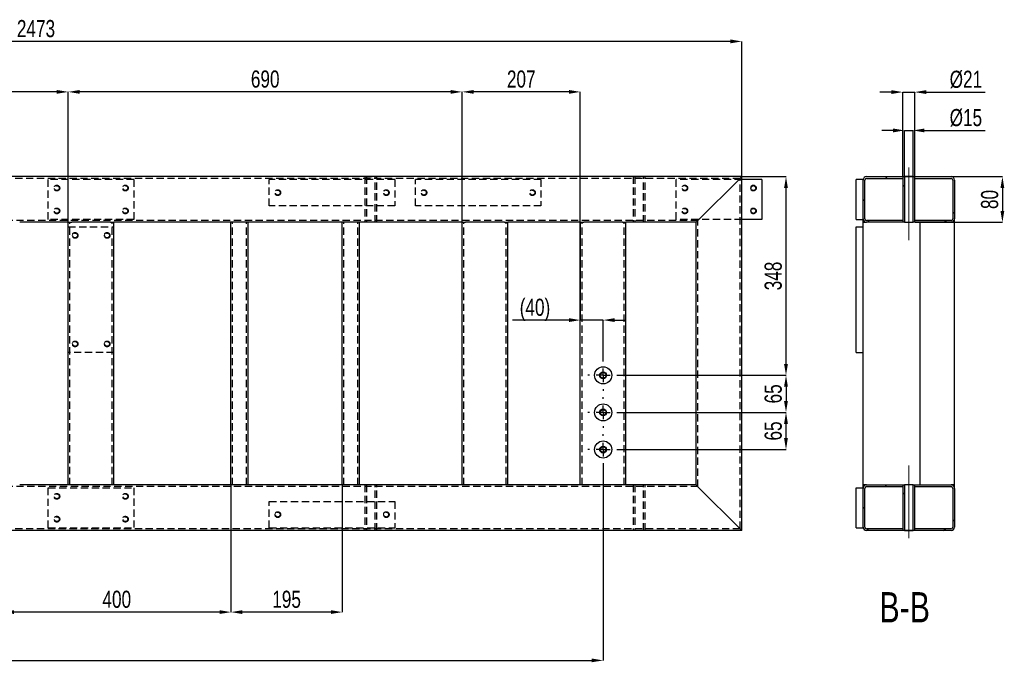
# Model space of a CAD drawing. Header units: millimetres. Extents: x 5 to 589, y 5 to 415.
# Tile 4 of 10: x 184 to 356, y 134 to 247. Entities that reach past the tile are written whole.
import ezdxf

# ---------------------------------------------------------------- set-up
doc = ezdxf.new("R2010")
doc.units = ezdxf.units.MM
doc.header["$PDSIZE"] = -1
doc.linetypes.add('CENTERX2', pattern=[20.32, 12.7, -2.54, 2.54, -2.54])
doc.linetypes.add('HIDDEN', pattern=[1.905, 1.27, -0.635])
for name, color, linetype in [('COTES', 1, 'Continuous'), ('NOTES', 6, 'Continuous'), ('TRAIT-FINS', 9, 'Continuous'), ('TRAIT-MIXTES', 3, 'CENTERX2'), ('TRAIT-TIRET', 2, 'HIDDEN')]:
    doc.layers.add(name, color=color, linetype=linetype)
doc.layers.add('TRAIT-FORT', color=4, linetype='Continuous', lineweight=25)
doc.styles.add('SLDTEXTSTYLE0', font='TXT', dxfattribs={"width": 0.75})
doc.dimstyles.new('SLDDIMSTYLE0', dxfattribs={"dimtxt": 3, "dimasz": 2, "dimexe": 0, "dimexo": 0.0625, "dimgap": 0.75, "dimtad": 1, "dimdec": 0, "dimlfac": 10, "dimrnd": 1e-09, "dimzin": 12, "dimdsep": 46, "dimtxsty": 'SLDTEXTSTYLE0', "dimsah": 1, "dimcen": 0.09, "dimadec": 0, "dimazin": 3, "dimtfac": 1, "dimtdec": 0, "dimtofl": 0, "dimtmove": 0, "dimatfit": 3, "dimfxl": 1, "dimfrac": 2, "dimtolj": 1, "dimtzin": 12, "dimarcsym": 0})
doc.dimstyles.new('SLDDIMSTYLE1', dxfattribs={"dimtxt": 3, "dimasz": 2, "dimexe": 0, "dimexo": 0.0625, "dimgap": 0.75, "dimtad": 1, "dimdec": 0, "dimlfac": 10, "dimrnd": 1e-09, "dimzin": 12, "dimdsep": 46, "dimtxsty": 'SLDTEXTSTYLE0', "dimsah": 1, "dimcen": 0.09, "dimadec": 0, "dimazin": 3, "dimtfac": 1, "dimtdec": 0, "dimtmove": 0, "dimatfit": 0, "dimfxl": 1, "dimfrac": 2, "dimtolj": 1, "dimtzin": 12, "dimarcsym": 0})
pattern_1 = [(45, (0, 0), (-13.4704, 13.4704), []), (45, (4.49, 2e-323), (-13.4704, 13.4704), []), (45, (8.98, 4e-323), (-13.4704, 13.4704), []), (45, (13.47, 6e-323), (-13.4704, 13.4704), [])]

# ---------------------------------------------------------------- blocks, each defined once
blk = doc.blocks.new('_D')
at = {"layer": 'COTES', "color": 0, "lineweight": -2, "transparency": 16777216}
for p, q in [((285.97, 168.47), (285.97, 134.29)), ((66.97, 149.53), (66.97, 134.29)), ((68.97, 134.29), (283.97, 134.29))]:
    blk.add_line(p, q, dxfattribs=at)
at = {"layer": 'COTES', "color": 0, "transparency": 16777216}
for points in [[(68.97, 134.62), (68.97, 133.96), (66.97, 134.29)], [(283.97, 134.62), (283.97, 133.96), (285.97, 134.29)]]:
    blk.add_solid(points, dxfattribs=at)
at = {"layer": 'Defpoints', "color": 0, "transparency": 16777216}
for p in [(285.97, 168.53), (66.97, 149.59), (285.97, 134.29)]:
    blk.add_point(p, dxfattribs=at)
at = {"layer": 'COTES', "color": 0, "transparency": 16777216, "insert": (176.47, 138.04), "char_height": 3, "attachment_point": 2, "style": 'SLDTEXTSTYLE0'}
blk.add_mtext('\\A1;2190', dxfattribs=at)
blk = doc.blocks.new('_D_5')
at = {"layer": 'COTES', "color": 0, "lineweight": -2, "transparency": 16777216}
for p, q in [((288.73, 184.23), (318, 184.23)), ((318, 182.23), (318, 179.73)), ((288.73, 177.73), (318, 177.73))]:
    blk.add_line(p, q, dxfattribs=at)
at = {"layer": 'COTES', "color": 0, "transparency": 16777216}
for points in [[(317.66, 182.23), (318.33, 182.23), (318, 184.23)], [(317.66, 179.73), (318.33, 179.73), (318, 177.73)]]:
    blk.add_solid(points, dxfattribs=at)
at = {"layer": 'Defpoints', "color": 0, "transparency": 16777216}
for p in [(288.67, 184.23), (288.67, 177.73), (318, 177.73)]:
    blk.add_point(p, dxfattribs=at)
at = {"layer": 'COTES', "color": 0, "transparency": 16777216, "insert": (314.25, 180.98), "char_height": 3, "attachment_point": 2, "rotation": 90, "style": 'SLDTEXTSTYLE0'}
blk.add_mtext('\\A1;65', dxfattribs=at)
blk = doc.blocks.new('_D_6')
at = {"layer": 'COTES', "color": 0, "lineweight": -2, "transparency": 16777216}
for p, q in [((288.73, 177.73), (318, 177.73)), ((318, 173.23), (318, 175.73)), ((288.73, 171.23), (318, 171.23))]:
    blk.add_line(p, q, dxfattribs=at)
at = {"layer": 'COTES', "color": 0, "transparency": 16777216}
for points in [[(317.66, 175.73), (318.33, 175.73), (318, 177.73)], [(317.66, 173.23), (318.33, 173.23), (318, 171.23)]]:
    blk.add_solid(points, dxfattribs=at)
at = {"layer": 'Defpoints', "color": 0, "transparency": 16777216}
for p in [(288.67, 177.73), (318, 177.73), (288.67, 171.23)]:
    blk.add_point(p, dxfattribs=at)
at = {"layer": 'COTES', "color": 0, "transparency": 16777216, "insert": (314.25, 174.48), "char_height": 3, "attachment_point": 2, "rotation": 90, "style": 'SLDTEXTSTYLE0'}
blk.add_mtext('\\A1;65', dxfattribs=at)
blk = doc.blocks.new('_D_7')
at = {"layer": 'COTES', "color": 0, "lineweight": -2, "transparency": 16777216}
for p, q in [((310.33, 219.03), (318, 219.03)), ((318, 186.23), (318, 217.03)), ((288.73, 184.23), (318, 184.23))]:
    blk.add_line(p, q, dxfattribs=at)
at = {"layer": 'COTES', "color": 0, "transparency": 16777216}
for points in [[(317.66, 217.03), (318.33, 217.03), (318, 219.03)], [(317.66, 186.23), (318.33, 186.23), (318, 184.23)]]:
    blk.add_solid(points, dxfattribs=at)
at = {"layer": 'Defpoints', "color": 0, "transparency": 16777216}
for p in [(310.27, 219.03), (318, 219.03), (288.67, 184.23)]:
    blk.add_point(p, dxfattribs=at)
at = {"layer": 'COTES', "color": 0, "transparency": 16777216, "insert": (314.25, 201.63), "char_height": 3, "attachment_point": 2, "rotation": 90, "style": 'SLDTEXTSTYLE0'}
blk.add_mtext('\\A1;348', dxfattribs=at)
blk = doc.blocks.new('_D_10')
at = {"layer": 'COTES', "color": 0, "lineweight": -2, "transparency": 16777216}
for p, q in [((160.27, 211.1), (160.27, 233.88)), ((190.27, 233.88), (162.27, 233.88)), ((192.27, 211.1), (192.27, 233.88))]:
    blk.add_line(p, q, dxfattribs=at)
at = {"layer": 'COTES', "color": 0, "transparency": 16777216}
for points in [[(162.27, 234.21), (162.27, 233.55), (160.27, 233.88)], [(190.27, 234.21), (190.27, 233.55), (192.27, 233.88)]]:
    blk.add_solid(points, dxfattribs=at)
at = {"layer": 'Defpoints', "color": 0, "transparency": 16777216}
for p in [(160.27, 233.88), (160.27, 211.03), (192.27, 211.03)]:
    blk.add_point(p, dxfattribs=at)
at = {"layer": 'COTES', "color": 0, "transparency": 16777216, "insert": (176.27, 237.63), "char_height": 3, "attachment_point": 2, "style": 'SLDTEXTSTYLE0'}
blk.add_mtext('\\A1;320', dxfattribs=at)
blk = doc.blocks.new('_D_11')
at = {"layer": 'COTES', "color": 0, "lineweight": -2, "transparency": 16777216}
for p, q in [((192.27, 211.1), (192.27, 233.88)), ((259.27, 233.88), (194.27, 233.88)), ((261.27, 211.1), (261.27, 233.88))]:
    blk.add_line(p, q, dxfattribs=at)
at = {"layer": 'COTES', "color": 0, "transparency": 16777216}
for points in [[(194.27, 234.21), (194.27, 233.55), (192.27, 233.88)], [(259.27, 234.21), (259.27, 233.55), (261.27, 233.88)]]:
    blk.add_solid(points, dxfattribs=at)
at = {"layer": 'Defpoints', "color": 0, "transparency": 16777216}
for p in [(192.27, 233.88), (192.27, 211.03), (261.27, 211.03)]:
    blk.add_point(p, dxfattribs=at)
at = {"layer": 'COTES', "color": 0, "transparency": 16777216, "insert": (226.77, 237.63), "char_height": 3, "attachment_point": 2, "style": 'SLDTEXTSTYLE0'}
blk.add_mtext('\\A1;690', dxfattribs=at)
blk = doc.blocks.new('_D_12')
at = {"layer": 'COTES', "color": 0, "lineweight": -2, "transparency": 16777216}
for p, q in [((261.27, 211.1), (261.27, 233.88)), ((279.97, 233.88), (263.27, 233.88)), ((281.97, 211.1), (281.97, 233.88))]:
    blk.add_line(p, q, dxfattribs=at)
at = {"layer": 'COTES', "color": 0, "transparency": 16777216}
for points in [[(263.27, 234.21), (263.27, 233.55), (261.27, 233.88)], [(279.97, 234.21), (279.97, 233.55), (281.97, 233.88)]]:
    blk.add_solid(points, dxfattribs=at)
at = {"layer": 'Defpoints', "color": 0, "transparency": 16777216}
for p in [(261.27, 233.88), (261.27, 211.03), (281.97, 211.03)]:
    blk.add_point(p, dxfattribs=at)
at = {"layer": 'COTES', "color": 0, "transparency": 16777216, "insert": (271.62, 237.63), "char_height": 3, "attachment_point": 2, "style": 'SLDTEXTSTYLE0'}
blk.add_mtext('\\A1;207', dxfattribs=at)
blk = doc.blocks.new('_D_13')
at = {"layer": 'COTES', "color": 0, "lineweight": -2, "transparency": 16777216}
for p, q in [((62.97, 219.1), (62.97, 242.72)), ((308.27, 242.72), (64.97, 242.72)), ((310.27, 219.1), (310.27, 242.72))]:
    blk.add_line(p, q, dxfattribs=at)
at = {"layer": 'COTES', "color": 0, "transparency": 16777216}
for points in [[(64.97, 243.06), (64.97, 242.39), (62.97, 242.72)], [(308.27, 243.06), (308.27, 242.39), (310.27, 242.72)]]:
    blk.add_solid(points, dxfattribs=at)
at = {"layer": 'Defpoints', "color": 0, "transparency": 16777216}
for p in [(62.97, 242.72), (62.97, 219.03), (310.27, 219.03)]:
    blk.add_point(p, dxfattribs=at)
at = {"layer": 'COTES', "color": 0, "transparency": 16777216, "insert": (186.62, 246.47), "char_height": 3, "attachment_point": 2, "style": 'SLDTEXTSTYLE0'}
blk.add_mtext('\\A1;2473', dxfattribs=at)
blk = doc.blocks.new('_D_18')
at = {"layer": 'COTES', "color": 0, "lineweight": -2, "transparency": 16777216}
for p, q in [((180.77, 164.97), (180.77, 142.75)), ((220.77, 164.97), (220.77, 142.75)), ((218.77, 142.75), (182.77, 142.75))]:
    blk.add_line(p, q, dxfattribs=at)
at = {"layer": 'COTES', "color": 0, "transparency": 16777216}
for points in [[(182.77, 143.08), (182.77, 142.42), (180.77, 142.75)], [(218.77, 143.08), (218.77, 142.42), (220.77, 142.75)]]:
    blk.add_solid(points, dxfattribs=at)
at = {"layer": 'Defpoints', "color": 0, "transparency": 16777216}
for p in [(180.77, 165.03), (220.77, 165.03), (180.77, 142.75)]:
    blk.add_point(p, dxfattribs=at)
at = {"layer": 'COTES', "color": 0, "transparency": 16777216, "insert": (200.77, 146.5), "char_height": 3, "attachment_point": 2, "style": 'SLDTEXTSTYLE0'}
blk.add_mtext('\\A1;400', dxfattribs=at)
blk = doc.blocks.new('_D_19')
at = {"layer": 'COTES', "color": 0, "lineweight": -2, "transparency": 16777216}
for p, q in [((220.77, 164.97), (220.77, 142.75)), ((240.27, 164.97), (240.27, 142.75)), ((238.27, 142.75), (222.77, 142.75))]:
    blk.add_line(p, q, dxfattribs=at)
at = {"layer": 'COTES', "color": 0, "transparency": 16777216}
for points in [[(222.77, 143.08), (222.77, 142.42), (220.77, 142.75)], [(238.27, 143.08), (238.27, 142.42), (240.27, 142.75)]]:
    blk.add_solid(points, dxfattribs=at)
at = {"layer": 'Defpoints', "color": 0, "transparency": 16777216}
for p in [(220.77, 165.03), (240.27, 165.03), (220.77, 142.75)]:
    blk.add_point(p, dxfattribs=at)
at = {"layer": 'COTES', "color": 0, "transparency": 16777216, "insert": (230.52, 146.5), "char_height": 3, "attachment_point": 2, "style": 'SLDTEXTSTYLE0'}
blk.add_mtext('\\A1;195', dxfattribs=at)
blk = doc.blocks.new('_D_21')
at = {"layer": 'COTES', "color": 0, "lineweight": -2, "transparency": 16777216}
for p, q in [((281.97, 210.97), (281.97, 193.9)), ((279.97, 193.9), (270.09, 193.9)), ((285.97, 193.9), (281.97, 193.9)), ((285.97, 187), (285.97, 193.9)), ((287.97, 193.9), (289.97, 193.9))]:
    blk.add_line(p, q, dxfattribs=at)
at = {"layer": 'COTES', "color": 0, "transparency": 16777216}
for points in [[(279.97, 194.24), (279.97, 193.57), (281.97, 193.9)], [(287.97, 194.24), (287.97, 193.57), (285.97, 193.9)]]:
    blk.add_solid(points, dxfattribs=at)
at = {"layer": 'Defpoints', "color": 0, "transparency": 16777216}
for p in [(281.97, 211.03), (285.97, 193.9), (285.97, 186.93)]:
    blk.add_point(p, dxfattribs=at)
at = {"layer": 'COTES', "color": 0, "transparency": 16777216, "insert": (274.03, 197.65), "char_height": 3, "attachment_point": 2, "style": 'SLDTEXTSTYLE0'}
blk.add_mtext('\\A1;(40)', dxfattribs=at)
blk = doc.blocks.new('SW_CENTERMARKSYMBOL_3')
at = {"layer": 'TRAIT-MIXTES', "color": 0}
for p, q in [((0, 2.4), (0, 2.7)), ((-2.4, 0), (-2.7, 0)), ((0, 0), (-1.2, 0)), ((0, 0), (0, 1.2)), ((0, 0), (0, -1.2)), ((0, 0), (1.2, 0)), ((2.4, 0), (2.7, 0)), ((0, -2.4), (0, -2.7))]:
    blk.add_line(p, q, dxfattribs=at)
blk = doc.blocks.new('SW_CENTERMARKSYMBOL_4')
at = {"layer": 'TRAIT-MIXTES', "color": 0}
for p, q in [((0, 2.4), (0, 2.7)), ((-2.4, 0), (-2.7, 0)), ((0, 0), (-1.2, 0)), ((0, 0), (0, 1.2)), ((0, 0), (0, -1.2)), ((0, 0), (1.2, 0)), ((2.4, 0), (2.7, 0)), ((0, -2.4), (0, -2.7))]:
    blk.add_line(p, q, dxfattribs=at)
blk = doc.blocks.new('SW_CENTERMARKSYMBOL_5')
at = {"layer": 'TRAIT-MIXTES', "color": 0}
for p, q in [((0, 2.4), (0, 2.7)), ((-2.4, 0), (-2.7, 0)), ((0, 0), (-1.2, 0)), ((0, 0), (0, 1.2)), ((0, 0), (0, -1.2)), ((0, 0), (1.2, 0)), ((2.4, 0), (2.7, 0)), ((0, -2.4), (0, -2.7))]:
    blk.add_line(p, q, dxfattribs=at)
blk = doc.blocks.new('_D_72')
at = {"layer": 'COTES', "color": 0, "lineweight": -2, "transparency": 16777216}
for p, q in [((336.76, 227.13), (334.76, 227.13)), ((338.76, 219.1), (338.76, 227.13)), ((338.76, 227.13), (340.26, 227.13)), ((340.26, 219.1), (340.26, 227.13)), ((342.26, 227.13), (352.89, 227.13))]:
    blk.add_line(p, q, dxfattribs=at)
at = {"layer": 'COTES', "color": 0, "transparency": 16777216}
for points in [[(336.76, 227.46), (336.76, 226.79), (338.76, 227.13)], [(342.26, 227.46), (342.26, 226.79), (340.26, 227.13)]]:
    blk.add_solid(points, dxfattribs=at)
at = {"layer": 'Defpoints', "color": 0, "transparency": 16777216}
for p in [(340.26, 227.13), (338.76, 219.03), (340.26, 219.03)]:
    blk.add_point(p, dxfattribs=at)
at = {"layer": 'COTES', "color": 0, "transparency": 16777216, "insert": (349.51, 230.88), "char_height": 3, "attachment_point": 2, "style": 'SLDTEXTSTYLE0'}
blk.add_mtext('\\A1;%%c15', dxfattribs=at)
blk = doc.blocks.new('_D_73')
at = {"layer": 'COTES', "color": 0, "lineweight": -2, "transparency": 16777216}
for p, q in [((340.63, 219.03), (355.91, 219.03)), ((355.91, 217.03), (355.91, 213.03)), ((340.63, 211.03), (355.91, 211.03))]:
    blk.add_line(p, q, dxfattribs=at)
at = {"layer": 'COTES', "color": 0, "transparency": 16777216}
for points in [[(355.57, 217.03), (356.24, 217.03), (355.91, 219.03)], [(355.57, 213.03), (356.24, 213.03), (355.91, 211.03)]]:
    blk.add_solid(points, dxfattribs=at)
at = {"layer": 'Defpoints', "color": 0, "transparency": 16777216}
for p in [(340.56, 219.03), (340.56, 211.03), (355.91, 211.03)]:
    blk.add_point(p, dxfattribs=at)
at = {"layer": 'COTES', "color": 0, "transparency": 16777216, "insert": (352.16, 215.03), "char_height": 3, "attachment_point": 2, "rotation": 90, "style": 'SLDTEXTSTYLE0'}
blk.add_mtext('\\A1;80', dxfattribs=at)
blk = doc.blocks.new('_D_74')
at = {"layer": 'COTES', "color": 0, "lineweight": -2, "transparency": 16777216}
for p, q in [((336.46, 233.84), (334.46, 233.84)), ((338.46, 219.1), (338.46, 233.84)), ((338.46, 233.84), (340.56, 233.84)), ((340.56, 219.1), (340.56, 233.84)), ((342.56, 233.84), (352.89, 233.84))]:
    blk.add_line(p, q, dxfattribs=at)
at = {"layer": 'COTES', "color": 0, "transparency": 16777216}
for points in [[(336.46, 234.18), (336.46, 233.51), (338.46, 233.84)], [(342.56, 234.18), (342.56, 233.51), (340.56, 233.84)]]:
    blk.add_solid(points, dxfattribs=at)
at = {"layer": 'Defpoints', "color": 0, "transparency": 16777216}
for p in [(338.46, 233.84), (338.46, 219.03), (340.56, 219.03)]:
    blk.add_point(p, dxfattribs=at)
at = {"layer": 'COTES', "color": 0, "transparency": 16777216, "insert": (349.51, 237.59), "char_height": 3, "attachment_point": 2, "style": 'SLDTEXTSTYLE0'}
blk.add_mtext('\\A1;%%c21', dxfattribs=at)

msp = doc.modelspace()

# ---------------------------------------------------------------- hatches: boundary and pattern name
at = {"layer": 'TRAIT-FINS'}
h = msp.add_hatch(dxfattribs=at)
h.set_pattern_fill('DIN 201 ACIER ET FONTE', color=256, style=0, pattern_type=2)
h.set_pattern_definition(pattern_1)
edge = h.paths.add_edge_path(flags=0)
edge.add_line((331.81, 211.63), (331.81, 218.43))
edge.add_arc((332.11, 218.43), 0.3, 90, 180, ccw=False)
edge.add_line((332.11, 218.73), (338.46, 218.73))
edge.add_line((338.46, 218.73), (338.46, 219.03))
edge.add_line((338.46, 219.03), (332.11, 219.03))
edge.add_arc((332.11, 218.43), 0.6, 90, 180)
edge.add_line((331.51, 218.43), (331.51, 211.63))
edge.add_arc((332.11, 211.63), 0.6, 180, 270)
edge.add_line((332.11, 211.03), (338.46, 211.03))
edge.add_line((338.46, 211.03), (338.46, 211.33))
edge.add_line((338.46, 211.33), (332.11, 211.33))
edge.add_arc((332.11, 211.63), 0.3, 180, 270, ccw=False)
h = msp.add_hatch(dxfattribs=at)
h.set_pattern_fill('DIN 201 ACIER ET FONTE', color=256, style=0, pattern_type=2)
h.set_pattern_definition(pattern_1)
h.paths.add_polyline_path([(338.76, 211.03), (338.76, 219.03), (338.46, 219.03), (338.46, 211.03)], flags=0)
h = msp.add_hatch(dxfattribs=at)
h.set_pattern_fill('DIN 201 ACIER ET FONTE', color=256, style=0, pattern_type=2)
h.set_pattern_definition(pattern_1)
h.paths.add_polyline_path([(340.26, 219.03), (340.26, 211.03), (340.56, 211.03), (340.56, 219.03)], flags=0)
h = msp.add_hatch(dxfattribs=at)
h.set_pattern_fill('DIN 201 ACIER ET FONTE', color=256, style=0, pattern_type=2)
h.set_pattern_definition(pattern_1)
edge = h.paths.add_edge_path(flags=0)
edge.add_arc((346.91, 211.63), 0.6, 270, 360)
edge.add_line((347.51, 211.63), (347.51, 218.43))
edge.add_arc((346.91, 218.43), 0.6, 0, 90)
edge.add_line((346.91, 219.03), (340.56, 219.03))
edge.add_line((340.56, 219.03), (340.56, 218.73))
edge.add_line((340.56, 218.73), (346.91, 218.73))
edge.add_arc((346.91, 218.43), 0.3, 0, 90, ccw=False)
edge.add_line((347.21, 218.43), (347.21, 211.63))
edge.add_arc((346.91, 211.63), 0.3, 270, 360, ccw=False)
edge.add_line((346.91, 211.33), (340.56, 211.33))
edge.add_line((340.56, 211.33), (340.56, 211.03))
edge.add_line((340.56, 211.03), (346.91, 211.03))
h = msp.add_hatch(dxfattribs=at)
h.set_pattern_fill('DIN 201 ACIER ET FONTE', color=256, style=0, pattern_type=2)
h.set_pattern_definition(pattern_1)
edge = h.paths.add_edge_path(flags=0)
edge.add_line((331.81, 157.63), (331.81, 164.43))
edge.add_arc((332.11, 164.43), 0.3, 90, 180, ccw=False)
edge.add_line((332.11, 164.73), (338.46, 164.73))
edge.add_line((338.46, 164.73), (338.46, 165.03))
edge.add_line((338.46, 165.03), (332.11, 165.03))
edge.add_arc((332.11, 164.43), 0.6, 90, 180)
edge.add_line((331.51, 164.43), (331.51, 157.63))
edge.add_arc((332.11, 157.63), 0.6, 180, 270)
edge.add_line((332.11, 157.03), (338.46, 157.03))
edge.add_line((338.46, 157.03), (338.46, 157.33))
edge.add_line((338.46, 157.33), (332.11, 157.33))
edge.add_arc((332.11, 157.63), 0.3, 180, 270, ccw=False)
h = msp.add_hatch(dxfattribs=at)
h.set_pattern_fill('DIN 201 ACIER ET FONTE', color=256, style=0, pattern_type=2)
h.set_pattern_definition(pattern_1)
h.paths.add_polyline_path([(338.76, 157.04), (338.76, 165.03), (338.46, 165.03), (338.46, 157.04)], flags=0)
h = msp.add_hatch(dxfattribs=at)
h.set_pattern_fill('DIN 201 ACIER ET FONTE', color=256, style=0, pattern_type=2)
h.set_pattern_definition(pattern_1)
h.paths.add_polyline_path([(340.26, 165.03), (340.26, 157.04), (340.56, 157.04), (340.56, 165.03)], flags=0)
h = msp.add_hatch(dxfattribs=at)
h.set_pattern_fill('DIN 201 ACIER ET FONTE', color=256, style=0, pattern_type=2)
h.set_pattern_definition(pattern_1)
edge = h.paths.add_edge_path(flags=0)
edge.add_arc((346.91, 157.63), 0.6, 270, 360)
edge.add_line((347.51, 157.63), (347.51, 164.43))
edge.add_arc((346.91, 164.43), 0.6, 0, 90)
edge.add_line((346.91, 165.03), (340.56, 165.03))
edge.add_line((340.56, 165.03), (340.56, 164.73))
edge.add_line((340.56, 164.73), (346.91, 164.73))
edge.add_arc((346.91, 164.43), 0.3, 0, 90, ccw=False)
edge.add_line((347.21, 164.43), (347.21, 157.63))
edge.add_arc((346.91, 157.63), 0.3, 270, 360, ccw=False)
edge.add_line((346.91, 157.33), (340.56, 157.33))
edge.add_line((340.56, 157.33), (340.56, 157.03))
edge.add_line((340.56, 157.03), (346.91, 157.03))

# ---------------------------------------------------------------- linework, layer by layer
at = {"layer": 'TRAIT-FINS', "lineweight": 18}
for centre in [(193.47, 208.73), (199.07, 208.73), (193.47, 189.73), (199.07, 189.73), (228.97, 159.83), (247.97, 159.83)]:
    msp.add_arc(centre, 0.5, 255, 195, dxfattribs=at)
at = {"layer": 'TRAIT-FORT', "lineweight": 25}
for p, q in [((310.27, 219.03), (62.97, 219.03)), ((302.87, 211.63), (309.67, 218.43)), ((309.67, 218.43), (310.27, 219.03)), ((309.67, 218.43), (310.27, 219.03)), ((310.27, 157.03), (310.27, 219.03)), ((313.77, 218.53), (310.27, 218.53)), ((313.77, 218.53), (313.77, 211.53)), ((331.51, 218.53), (330.31, 218.53)), ((330.31, 211.53), (330.31, 218.53)), ((331.51, 211.63), (331.51, 218.43)), ((331.81, 211.63), (331.81, 218.43)), ((332.11, 219.03), (338.46, 219.03)), ((332.11, 218.73), (338.46, 218.73)), ((338.46, 219.03), (338.46, 211.03)), ((338.46, 219.03), (338.76, 219.03)), ((338.46, 219.03), (338.46, 218.73)), ((338.46, 219.03), (340.56, 219.03)), ((338.76, 219.03), (338.76, 211.03)), ((340.26, 219.03), (338.76, 219.03)), ((340.26, 211.03), (340.26, 219.03)), ((340.26, 219.03), (340.56, 219.03)), ((340.56, 211.03), (340.56, 219.03)), ((340.56, 218.73), (340.56, 219.03)), ((340.56, 219.03), (346.91, 219.03)), ((340.56, 218.73), (346.91, 218.73)), ((347.21, 218.43), (347.21, 211.63)), ((347.51, 218.43), (347.51, 211.63)), ((192.27, 211.03), (183.77, 211.03)), ((192.27, 165.03), (192.27, 211.03)), ((192.27, 211.03), (192.87, 211.03)), ((199.67, 211.03), (192.87, 211.03)), ((199.67, 211.03), (200.27, 211.03)), ((200.27, 165.03), (200.27, 211.03)), ((220.77, 211.03), (200.27, 211.03)), ((220.77, 165.03), (220.77, 211.03)), ((221.37, 211.03), (220.77, 211.03)), ((223.17, 211.03), (221.37, 211.03)), ((223.77, 211.03), (223.17, 211.03)), ((240.27, 211.03), (223.77, 211.03)), ((223.77, 165.03), (223.77, 211.03)), ((240.27, 165.03), (240.27, 211.03)), ((240.87, 211.03), (240.27, 211.03)), ((242.67, 211.03), (240.87, 211.03)), ((243.27, 211.03), (242.67, 211.03)), ((261.27, 211.03), (243.27, 211.03)), ((243.27, 165.03), (243.27, 211.03)), ((261.27, 165.03), (261.27, 211.03)), ((261.27, 211.03), (261.87, 211.03)), ((268.67, 211.03), (261.87, 211.03)), ((268.67, 211.03), (269.27, 211.03)), ((269.27, 165.03), (269.27, 211.03)), ((281.97, 211.03), (269.27, 211.03)), ((281.97, 165.03), (281.97, 211.03)), ((281.97, 211.03), (282.57, 211.03)), ((289.37, 211.03), (282.57, 211.03)), ((289.37, 211.03), (289.97, 211.03)), ((289.97, 165.03), (289.97, 211.03)), ((302.27, 211.03), (289.97, 211.03)), ((302.27, 211.03), (302.87, 211.63)), ((302.27, 211.03), (302.87, 211.63)), ((302.27, 165.03), (302.27, 211.03)), ((313.77, 211.53), (310.27, 211.53)), ((330.31, 211.53), (331.51, 211.53)), ((331.51, 211.03), (331.51, 211.53)), ((331.51, 210.23), (331.51, 211.03)), ((331.51, 211.03), (332.11, 211.03)), ((338.46, 211.33), (332.11, 211.33)), ((338.46, 211.03), (332.11, 211.03)), ((338.46, 211.33), (338.46, 211.03)), ((338.76, 211.03), (338.46, 211.03)), ((338.76, 211.03), (340.26, 211.03)), ((340.56, 211.03), (340.26, 211.03)), ((340.56, 211.03), (340.56, 211.33)), ((346.91, 211.33), (340.56, 211.33)), ((346.91, 211.03), (340.56, 211.03)), ((341.51, 165.03), (341.51, 211.03)), ((347.51, 211.03), (346.91, 211.03)), ((347.51, 211.03), (347.51, 211.63)), ((347.51, 165.03), (347.51, 211.03)), ((330.31, 210.23), (331.51, 210.23)), ((330.31, 188.23), (330.31, 210.23)), ((331.51, 188.23), (331.51, 210.23)), ((330.31, 188.23), (331.51, 188.23)), ((331.51, 165.03), (331.51, 188.23)), ((192.27, 165.03), (183.77, 165.03)), ((192.87, 165.03), (192.27, 165.03)), ((199.67, 165.03), (192.87, 165.03)), ((200.27, 165.03), (199.67, 165.03)), ((220.77, 165.03), (200.27, 165.03)), ((221.37, 165.03), (220.77, 165.03)), ((223.17, 165.03), (221.37, 165.03)), ((223.77, 165.03), (223.17, 165.03)), ((240.27, 165.03), (223.77, 165.03)), ((240.87, 165.03), (240.27, 165.03)), ((242.67, 165.03), (240.87, 165.03)), ((243.27, 165.03), (242.67, 165.03)), ((261.27, 165.03), (243.27, 165.03)), ((261.87, 165.03), (261.27, 165.03)), ((268.67, 165.03), (261.87, 165.03)), ((269.27, 165.03), (268.67, 165.03)), ((281.97, 165.03), (269.27, 165.03)), ((282.57, 165.03), (281.97, 165.03)), ((289.37, 165.03), (282.57, 165.03)), ((289.97, 165.03), (289.37, 165.03)), ((302.27, 165.03), (289.97, 165.03)), ((302.27, 165.03), (302.87, 164.43)), ((302.87, 164.43), (309.67, 157.63)), ((330.31, 157.53), (330.31, 164.53)), ((330.31, 164.53), (331.51, 164.53)), ((332.11, 165.03), (331.51, 165.03)), ((331.51, 164.53), (331.51, 165.03)), ((331.51, 157.63), (331.51, 164.43)), ((331.81, 157.63), (331.81, 164.43)), ((332.11, 165.03), (338.46, 165.03)), ((332.11, 164.73), (338.46, 164.73)), ((338.46, 165.03), (338.46, 157.04)), ((338.46, 165.03), (338.76, 165.03)), ((338.46, 165.03), (338.46, 164.73)), ((338.76, 165.03), (338.76, 157.04)), ((340.26, 165.03), (338.76, 165.03)), ((340.26, 157.04), (340.26, 165.03)), ((340.26, 165.03), (340.56, 165.03)), ((340.56, 157.04), (340.56, 165.03)), ((340.56, 164.73), (340.56, 165.03)), ((340.56, 165.03), (346.91, 165.03)), ((340.56, 164.73), (346.91, 164.73)), ((347.51, 165.03), (346.91, 165.03)), ((347.21, 164.43), (347.21, 157.63)), ((347.51, 164.43), (347.51, 165.03)), ((347.51, 164.43), (347.51, 157.63)), ((310.27, 157.03), (62.97, 157.03)), ((309.67, 157.63), (310.27, 157.03)), ((330.31, 157.53), (331.51, 157.53)), ((338.46, 157.33), (332.11, 157.33)), ((338.46, 157.03), (332.11, 157.03)), ((338.46, 157.33), (338.46, 157.03)), ((338.76, 157.04), (338.46, 157.04)), ((340.56, 157.03), (338.46, 157.03)), ((338.76, 157.04), (340.26, 157.04)), ((340.56, 157.04), (340.26, 157.04)), ((340.56, 157.03), (340.56, 157.33)), ((346.91, 157.33), (340.56, 157.33)), ((346.91, 157.03), (340.56, 157.03))]:
    msp.add_line(p, q, dxfattribs=at)
for centre, radius in [((312.27, 217.03), 0.425), ((312.27, 213.03), 0.425), ((285.97, 184.23), 1.5), ((285.97, 184.23), 0.603), ((285.97, 184.23), 0.51), ((285.97, 177.73), 1.5), ((285.97, 177.73), 0.603), ((285.97, 177.73), 0.51), ((285.97, 171.23), 1.5), ((285.97, 171.23), 0.603), ((285.97, 171.23), 0.51)]:
    msp.add_circle(centre, radius, dxfattribs=at)
for centre, radius, start, end in [((332.11, 218.43), 0.6, 90, 180), ((332.11, 218.43), 0.3, 90, 180), ((346.91, 218.43), 0.6, 0, 90), ((346.91, 218.43), 0.3, 0, 90), ((332.11, 211.63), 0.6, 180, 270), ((332.11, 211.63), 0.3, 180, 270), ((346.91, 211.63), 0.6, 270, 0), ((346.91, 211.63), 0.3, 270, 0), ((332.11, 164.43), 0.6, 90, 180), ((332.11, 164.43), 0.3, 90, 180), ((346.91, 164.43), 0.6, 0, 90), ((346.91, 164.43), 0.3, 0, 90), ((332.11, 157.63), 0.6, 180, 270), ((332.11, 157.63), 0.3, 180, 270), ((346.91, 157.63), 0.3, 270, 0), ((346.91, 157.63), 0.6, 270, 0)]:
    msp.add_arc(centre, radius, start, end, dxfattribs=at)
at = {"layer": 'TRAIT-MIXTES', "lineweight": 18}
for p, q in [((339.51, 220.61), (339.51, 206.7)), ((339.51, 168.43), (339.51, 153.43))]:
    msp.add_line(p, q, dxfattribs=at)
at = {"layer": 'TRAIT-TIRET'}
for p, q in [((309.97, 218.73), (63.27, 218.73)), ((188.77, 211.53), (188.77, 218.53)), ((203.77, 218.53), (188.77, 218.53)), ((203.77, 218.53), (203.77, 211.53)), ((249.47, 218.53), (227.47, 218.53)), ((227.47, 213.93), (227.47, 218.53)), ((244.22, 219.03), (246.32, 219.03)), ((244.22, 219.03), (244.22, 211.03)), ((244.22, 219.03), (244.22, 218.73)), ((244.52, 219.03), (244.52, 211.03)), ((246.02, 211.03), (246.02, 219.03)), ((246.32, 211.03), (246.32, 219.03)), ((246.32, 218.73), (246.32, 219.03)), ((249.47, 218.53), (249.47, 213.93)), ((275.07, 218.53), (253.07, 218.53)), ((253.07, 213.93), (253.07, 218.53)), ((275.07, 218.53), (275.07, 213.93)), ((291.22, 219.03), (293.32, 219.03)), ((291.22, 219.03), (291.22, 211.03)), ((291.22, 219.03), (291.22, 218.73)), ((291.52, 219.03), (291.52, 211.03)), ((293.02, 211.03), (293.02, 219.03)), ((293.32, 211.03), (293.32, 219.03)), ((293.32, 218.73), (293.32, 219.03)), ((298.77, 211.53), (298.77, 218.53)), ((310.27, 218.53), (298.77, 218.53)), ((309.97, 157.33), (309.97, 218.73)), ((249.47, 213.93), (227.47, 213.93)), ((275.07, 213.93), (253.07, 213.93)), ((302.57, 211.33), (70.67, 211.33)), ((203.77, 211.53), (188.77, 211.53)), ((192.57, 165.03), (192.57, 211.03)), ((199.97, 165.03), (199.97, 211.03)), ((221.07, 165.03), (221.07, 211.03)), ((223.47, 165.03), (223.47, 211.03)), ((240.57, 165.03), (240.57, 211.03)), ((242.97, 165.03), (242.97, 211.03)), ((244.22, 211.33), (244.22, 211.03)), ((246.32, 211.03), (246.32, 211.33)), ((261.57, 165.03), (261.57, 211.03)), ((268.97, 165.03), (268.97, 211.03)), ((282.27, 165.03), (282.27, 211.03)), ((289.67, 165.03), (289.67, 211.03)), ((291.22, 211.33), (291.22, 211.03)), ((293.32, 211.03), (293.32, 211.33)), ((310.27, 211.53), (298.77, 211.53)), ((302.57, 164.73), (302.57, 211.33)), ((192.27, 210.23), (200.27, 210.23)), ((200.27, 188.23), (192.27, 188.23)), ((302.57, 164.73), (70.67, 164.73)), ((188.77, 157.53), (188.77, 164.53)), ((188.77, 164.53), (203.77, 164.53)), ((203.77, 164.53), (203.77, 157.53)), ((244.22, 165.03), (244.22, 164.73)), ((244.22, 165.03), (244.22, 157.04)), ((244.52, 165.03), (244.52, 157.04)), ((246.02, 157.04), (246.02, 165.03)), ((246.32, 164.73), (246.32, 165.03)), ((246.32, 157.04), (246.32, 165.03)), ((291.22, 165.03), (291.22, 157.04)), ((291.22, 165.03), (291.22, 164.73)), ((291.52, 165.03), (291.52, 157.04)), ((293.02, 157.04), (293.02, 165.03)), ((293.32, 157.04), (293.32, 165.03)), ((293.32, 164.73), (293.32, 165.03)), ((227.47, 157.53), (227.47, 162.13)), ((227.47, 162.13), (249.47, 162.13)), ((249.47, 162.13), (249.47, 157.53)), ((309.97, 157.33), (63.27, 157.33)), ((188.77, 157.53), (203.77, 157.53)), ((227.47, 157.53), (249.47, 157.53)), ((244.22, 157.33), (244.22, 157.03)), ((245.27, 157.04), (244.22, 157.04)), ((246.32, 157.04), (245.27, 157.04)), ((246.32, 157.03), (246.32, 157.33)), ((291.22, 157.33), (291.22, 157.03)), ((292.27, 157.04), (291.22, 157.04)), ((293.32, 157.04), (292.27, 157.04)), ((293.32, 157.03), (293.32, 157.33))]:
    msp.add_line(p, q, dxfattribs=at)
for centre, radius in [((190.27, 217.03), 0.503), ((190.27, 217.03), 0.425), ((202.27, 217.03), 0.503), ((202.27, 217.03), 0.425), ((300.27, 217.03), 0.503), ((300.27, 217.03), 0.425), ((312.27, 217.03), 0.503), ((228.97, 216.23), 0.503), ((228.97, 216.23), 0.425), ((247.97, 216.23), 0.503), ((247.97, 216.23), 0.425), ((254.57, 216.23), 0.503), ((254.57, 216.23), 0.425), ((273.57, 216.23), 0.503), ((273.57, 216.23), 0.425), ((190.27, 213.03), 0.503), ((190.27, 213.03), 0.425), ((202.27, 213.03), 0.503), ((202.27, 213.03), 0.425), ((300.27, 213.03), 0.503), ((300.27, 213.03), 0.425), ((312.27, 213.03), 0.503), ((193.47, 208.73), 0.503), ((193.47, 208.73), 0.425), ((199.07, 208.73), 0.503), ((199.07, 208.73), 0.425), ((193.47, 189.73), 0.503), ((193.47, 189.73), 0.425), ((199.07, 189.73), 0.503), ((199.07, 189.73), 0.425), ((190.27, 163.03), 0.503), ((190.27, 163.03), 0.425), ((202.27, 163.03), 0.503), ((202.27, 163.03), 0.425), ((190.27, 159.03), 0.503), ((190.27, 159.03), 0.425), ((202.27, 159.03), 0.503), ((202.27, 159.03), 0.425), ((228.97, 159.83), 0.503), ((228.97, 159.83), 0.425), ((247.97, 159.83), 0.503), ((247.97, 159.83), 0.425)]:
    msp.add_circle(centre, radius, dxfattribs=at)

# ---------------------------------------------------------------- block references
at = {"layer": 'TRAIT-MIXTES'}
for name, p in [('SW_CENTERMARKSYMBOL_5', (285.97, 184.23)), ('SW_CENTERMARKSYMBOL_4', (285.97, 177.73)), ('SW_CENTERMARKSYMBOL_3', (285.97, 171.23))]:
    msp.add_blockref(name, p, dxfattribs=at)

# ---------------------------------------------------------------- texts
at = {"layer": 'NOTES', "insert": (338.79, 146.25), "char_height": 5.292, "attachment_point": 2, "style": 'SLDTEXTSTYLE0'}
msp.add_mtext('B-B', dxfattribs=at)

# ---------------------------------------------------------------- dimensions: what is measured, and where the dimension line sits
at = {"layer": 'COTES'}
for base, p1, p2, angle, picture, middle in [((62.97, 242.72), (310.27, 219.03), (62.97, 219.03), 0, '_D_13', (186.62, 242.72)), ((318, 219.03), (288.67, 184.23), (310.27, 219.03), 90, '_D_7', (318, 201.63)), ((355.91, 211.03), (340.56, 219.03), (340.56, 211.03), 90, '_D_73', (355.91, 215.03)), ((318, 177.73), (288.67, 184.23), (288.67, 177.73), 90, '_D_5', (318, 180.98)), ((318, 177.73), (288.67, 171.23), (288.67, 177.73), 90, '_D_6', (318, 174.48))]:
    dim = msp.add_linear_dim(base=base, p1=p1, p2=p2, angle=angle, dimstyle='SLDDIMSTYLE0', dxfattribs=at)
    dim.commit()
    dim.dimension.update_dxf_attribs({"geometry": picture, "text_midpoint": middle, "dimtype": 160})
for base, p1, p2, picture, middle in [((160.27, 233.88), (192.27, 211.03), (160.27, 211.03), '_D_10', (176.27, 233.88)), ((192.27, 233.88), (261.27, 211.03), (192.27, 211.03), '_D_11', (226.77, 233.88)), ((261.27, 233.88), (281.97, 211.03), (261.27, 211.03), '_D_12', (271.62, 233.88)), ((285.97, 134.29), (66.97, 149.59), (285.97, 168.53), '_D', (176.47, 134.29)), ((180.77, 142.75), (220.77, 165.03), (180.77, 165.03), '_D_18', (200.77, 142.75)), ((220.77, 142.75), (240.27, 165.03), (220.77, 165.03), '_D_19', (230.52, 142.75))]:
    dim = msp.add_linear_dim(base=base, p1=p1, p2=p2, dimstyle='SLDDIMSTYLE0', dxfattribs=at)
    dim.commit()
    dim.dimension.update_dxf_attribs({"geometry": picture, "text_midpoint": middle, "dimtype": 160})
for base, p1, p2, text, picture, middle in [((338.46, 233.84), (340.56, 219.03), (338.46, 219.03), '%%c<>', '_D_74', (349.51, 233.84)), ((340.26, 227.13), (338.76, 219.03), (340.26, 219.03), '%%c<>', '_D_72', (349.51, 227.13)), ((285.97, 193.9), (281.97, 211.03), (285.97, 186.93), '(<>)', '_D_21', (274.03, 193.9))]:
    dim = msp.add_linear_dim(base=base, p1=p1, p2=p2, text=text, dimstyle='SLDDIMSTYLE1', dxfattribs=at)
    dim.commit()
    dim.dimension.update_dxf_attribs({"geometry": picture, "text_midpoint": middle, "dimtype": 160})

doc.saveas('drawing.dxf')
